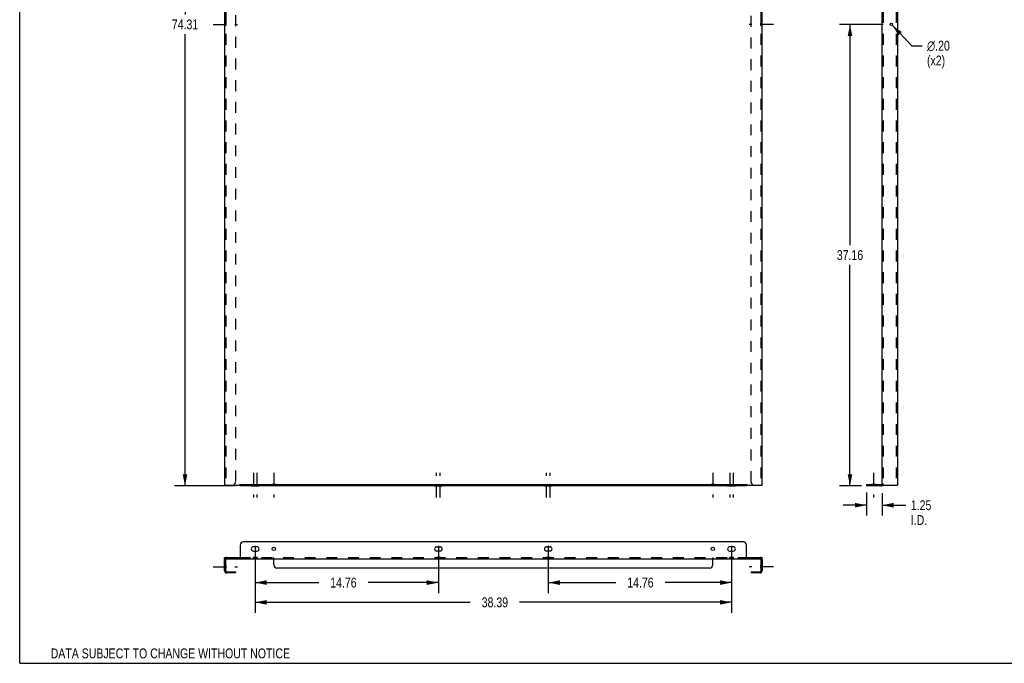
# Model space of a CAD drawing. Header units: inches. Extents: x 0 to 159, y 0 to 103.
# Tile 1 of 3: x 0 to 79, y 0 to 52. Entities that reach past the tile are written whole.
import ezdxf

# ---------------------------------------------------------------- set-up
doc = ezdxf.new("R2010")
doc.units = ezdxf.units.IN
doc.header["$LTSCALE"] = 8.728896
doc.header["$MEASUREMENT"] = 0
doc.linetypes.add('DASHED', pattern=[0.2, 0.1, -0.1])
doc.linetypes.add('HIDDEN', pattern=[0.2, 0.1, -0.1])
doc.layers.get('0').update_dxf_attribs({"linetype": 'CONTINUOUS'})
for name, color, linetype in [('001_DOUBLE_WIDE', 7, 'CONTINUOUS'), ('02___PRT_ALL_AXES', 7, 'CONTINUOUS'), ('DEFAULT_2', 8, 'HIDDEN'), ('DIMENSIONS', 7, 'CONTINUOUS')]:
    doc.layers.add(name, color=color, linetype=linetype)
doc.styles.get("Standard").update_dxf_attribs({"font": 'txt', "width": 0.8})
doc.styles.add('TEXTSTYLE_1', font='gdt', dxfattribs={"width": 0.8})
doc.dimstyles.new('DIMSTYLE_1', dxfattribs={"dimtxt": 0.793536, "dimasz": 0.933572, "dimexe": 0.09, "dimexo": 0.07, "dimgap": 0.0425, "dimtad": 0, "dimtih": 1, "dimtoh": 1, "dimzin": 4, "dimdsep": 46, "dimtxsty": 'Standard', "dimblk": '_FILLED', "dimblk1": '_FILLED', "dimblk2": '_FILLED', "dimcen": 0.09, "dimadec": 0, "dimazin": 0, "dimtfac": 1, "dimtofl": 0, "dimtmove": 0, "dimatfit": 3, "dimldrblk": '_FILLED', "dimfxl": 0, "dimtolj": 1, "dimtzin": 4, "dimarcsym": 0})
doc.dimstyles.new('DIMSTYLE_2', dxfattribs={"dimtxt": 0.793536, "dimasz": 0.933572, "dimexe": 0.09, "dimexo": 0.07, "dimgap": 0.09, "dimtad": 0, "dimtih": 1, "dimtoh": 1, "dimzin": 4, "dimdsep": 46, "dimtxsty": 'Standard', "dimblk": '_FILLED', "dimblk1": '_FILLED', "dimblk2": '_FILLED', "dimcen": 0.09, "dimadec": 0, "dimazin": 0, "dimtfac": 1, "dimtofl": 0, "dimtmove": 0, "dimatfit": 3, "dimldrblk": '_FILLED', "dimfxl": 0, "dimtolj": 1, "dimtzin": 4, "dimarcsym": 0})

# ---------------------------------------------------------------- blocks, each defined once
blk = doc.blocks.new('_FILLED')
at = {"color": 0, "linetype": 'ByBlock'}
blk.add_solid([(0, 0), (-1, 0.2), (-1, -0.2)], dxfattribs=at)
blk = doc.blocks.new('*D3')
at = {"layer": 'DIMENSIONS', "color": 2, "linetype": 'Continuous'}
for p, q in [((69.593, 51.45), (66.077, 51.45)), ((66.917, 51.45), (66.917, 33.665)), ((66.917, 14.294), (66.917, 32.078)), ((67.843, 14.294), (66.077, 14.294))]:
    blk.add_line(p, q, dxfattribs=at)
at = {"layer": 'DIMENSIONS', "color": 2, "linetype": 'Continuous', "xscale": 0.9335717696, "yscale": 0.9335717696, "zscale": 0.9335717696}
for p, rotation in [((66.917, 51.45), 90), ((66.917, 14.294), 270)]:
    blk.add_blockref('_FILLED', p, dxfattribs=dict(at, rotation=rotation))
at = {"layer": 'DIMENSIONS', "color": 2, "linetype": 'Continuous', "insert": (66.917, 33.269), "char_height": 0.7935, "width": 3.17414, "attachment_point": 2, "line_spacing_factor": 0.9}
blk.add_mtext('37.16', dxfattribs=at)
blk = doc.blocks.new('*D5')
at = {"layer": 'DIMENSIONS', "color": 2, "linetype": 'Continuous'}
for p, q in [((70.317, 51.377), (71.902, 49.733)), ((71.902, 49.733), (72.726, 49.733))]:
    blk.add_line(p, q, dxfattribs=at)
at = {"layer": 'DIMENSIONS', "color": 2, "linetype": 'Continuous', "xscale": 0.9335717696, "yscale": 0.9335717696, "zscale": 0.9335717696, "rotation": 133.9515071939}
blk.add_blockref('_FILLED', (70.317, 51.377), dxfattribs=at)
at = {"layer": 'DIMENSIONS', "color": 2, "linetype": 'Continuous', "insert": (73.123, 50.129), "char_height": 0.79354, "width": 2.96253, "attachment_point": 1, "line_spacing_factor": 0.9, "style": 'TEXTSTYLE_1'}
blk.add_mtext('{\\Fgdt;n}\\Ftxt;.20\\P(x2)', dxfattribs=at)
blk = doc.blocks.new('*D6')
at = {"layer": 'DIMENSIONS', "color": 2, "linetype": 'Continuous'}
for p, q in [((20.076, 88.605), (12.483, 88.605)), ((13.323, 88.605), (13.323, 52.243)), ((13.323, 14.294), (13.323, 50.656)), ((17.365, 14.294), (12.483, 14.294))]:
    blk.add_line(p, q, dxfattribs=at)
at = {"layer": 'DIMENSIONS', "color": 2, "linetype": 'Continuous', "xscale": 0.9335717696, "yscale": 0.9335717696, "zscale": 0.9335717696}
for p, rotation in [((13.323, 88.605), 90), ((13.323, 14.294), 270)]:
    blk.add_blockref('_FILLED', p, dxfattribs=dict(at, rotation=rotation))
at = {"layer": 'DIMENSIONS', "color": 2, "linetype": 'Continuous', "insert": (13.323, 51.846), "char_height": 0.7935, "width": 3.17414, "attachment_point": 2, "line_spacing_factor": 0.9}
blk.add_mtext('74.31', dxfattribs=at)
blk = doc.blocks.new('*D8')
at = {"layer": 'DIMENSIONS', "color": 2, "linetype": 'Continuous'}
for p, q in [((68.247, 13.745), (68.247, 11.889)), ((69.497, 13.693), (69.497, 11.889)), ((68.247, 12.73), (66.379, 12.73)), ((69.497, 12.73), (71.425, 12.73))]:
    blk.add_line(p, q, dxfattribs=at)
at = {"layer": 'DIMENSIONS', "color": 2, "linetype": 'Continuous', "xscale": 0.9335717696, "yscale": 0.9335717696, "zscale": 0.9335717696}
blk.add_blockref('_FILLED', (68.247, 12.73), dxfattribs=at)
at = {"layer": 'DIMENSIONS', "color": 2, "linetype": 'Continuous', "xscale": 0.9335717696, "yscale": 0.9335717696, "zscale": 0.9335717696, "rotation": 180}
blk.add_blockref('_FILLED', (69.497, 12.73), dxfattribs=at)
at = {"layer": 'DIMENSIONS', "color": 2, "linetype": 'Continuous', "insert": (71.821, 13.126), "char_height": 0.7935, "width": 2.53932, "attachment_point": 1, "line_spacing_factor": 0.9}
blk.add_mtext('1.25\\PI.D.', dxfattribs=at)
blk = doc.blocks.new('*D12')
at = {"layer": '001_DOUBLE_WIDE', "color": 2, "linetype": 'Continuous'}
for p, q in [((18.979, 8.729), (18.979, 5.657)), ((33.743, 8.729), (33.743, 5.657)), ((18.979, 6.497), (24.106, 6.497)), ((33.743, 6.497), (28.074, 6.497))]:
    blk.add_line(p, q, dxfattribs=at)
at = {"layer": '001_DOUBLE_WIDE', "color": 2, "linetype": 'Continuous', "xscale": 0.9335717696, "yscale": 0.9335717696, "zscale": 0.9335717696, "rotation": 180}
blk.add_blockref('_FILLED', (18.979, 6.497), dxfattribs=at)
at = {"layer": '001_DOUBLE_WIDE', "color": 2, "linetype": 'Continuous', "xscale": 0.9335717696, "yscale": 0.9335717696, "zscale": 0.9335717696}
blk.add_blockref('_FILLED', (33.743, 6.497), dxfattribs=at)
at = {"layer": '001_DOUBLE_WIDE', "color": 2, "linetype": 'Continuous', "insert": (26.09, 6.894), "char_height": 0.7935, "width": 3.17414, "attachment_point": 2, "line_spacing_factor": 0.9}
blk.add_mtext('14.76', dxfattribs=at)
blk = doc.blocks.new('*D13')
at = {"layer": '001_DOUBLE_WIDE', "color": 2, "linetype": 'Continuous'}
for p, q in [((18.979, 8.729), (18.979, 4.069)), ((57.365, 8.729), (57.365, 4.069)), ((18.979, 4.909), (36.315, 4.909)), ((57.365, 4.909), (40.282, 4.909))]:
    blk.add_line(p, q, dxfattribs=at)
at = {"layer": '001_DOUBLE_WIDE', "color": 2, "linetype": 'Continuous', "xscale": 0.9335717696, "yscale": 0.9335717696, "zscale": 0.9335717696, "rotation": 180}
blk.add_blockref('_FILLED', (18.979, 4.909), dxfattribs=at)
at = {"layer": '001_DOUBLE_WIDE', "color": 2, "linetype": 'Continuous', "xscale": 0.9335717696, "yscale": 0.9335717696, "zscale": 0.9335717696}
blk.add_blockref('_FILLED', (57.365, 4.909), dxfattribs=at)
at = {"layer": '001_DOUBLE_WIDE', "color": 2, "linetype": 'Continuous', "insert": (38.299, 5.306), "char_height": 0.7935, "width": 3.17414, "attachment_point": 2, "line_spacing_factor": 0.9}
blk.add_mtext('38.39', dxfattribs=at)
blk = doc.blocks.new('*D14')
at = {"layer": '001_DOUBLE_WIDE', "color": 2, "linetype": 'Continuous'}
for p, q in [((42.601, 8.729), (42.601, 5.657)), ((57.365, 8.729), (57.365, 5.657)), ((42.601, 6.497), (48.044, 6.497)), ((57.365, 6.497), (52.012, 6.497))]:
    blk.add_line(p, q, dxfattribs=at)
at = {"layer": '001_DOUBLE_WIDE', "color": 2, "linetype": 'Continuous', "xscale": 0.9335717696, "yscale": 0.9335717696, "zscale": 0.9335717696, "rotation": 180}
blk.add_blockref('_FILLED', (42.601, 6.497), dxfattribs=at)
at = {"layer": '001_DOUBLE_WIDE', "color": 2, "linetype": 'Continuous', "xscale": 0.9335717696, "yscale": 0.9335717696, "zscale": 0.9335717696}
blk.add_blockref('_FILLED', (57.365, 6.497), dxfattribs=at)
at = {"layer": '001_DOUBLE_WIDE', "color": 2, "linetype": 'Continuous', "insert": (50.028, 6.894), "char_height": 0.7935, "width": 3.17414, "attachment_point": 2, "line_spacing_factor": 0.9}
blk.add_mtext('14.76', dxfattribs=at)

msp = doc.modelspace()

# ---------------------------------------------------------------- linework, layer by layer
at = {"color": 7, "linetype": 'Continuous'}
for p, q in [((0, 0), (0, 102.693)), ((17.769, 14.398), (17.769, 14.294)), ((58.576, 14.294), (17.769, 14.294)), ((58.576, 14.398), (58.576, 14.294)), ((58.589, 14.327), (58.593, 14.33)), ((68.247, 14.398), (68.247, 14.294)), ((69.427, 14.294), (68.247, 14.294)), ((69.508, 14.314), (69.459, 14.406)), ((17.769, 9.523), (17.769, 8.512)), ((58.326, 9.773), (18.019, 9.773)), ((58.576, 8.512), (58.576, 9.523)), ((16.519, 8.419), (16.519, 8.523)), ((16.519, 8.419), (16.533, 8.419)), ((16.623, 7.447), (16.623, 8.349)), ((16.693, 8.419), (59.652, 8.419)), ((17.732, 8.419), (17.732, 8.523)), ((20.48, 7.919), (20.48, 8.382)), ((55.865, 7.919), (55.865, 8.382)), ((58.584, 8.482), (58.587, 8.465)), ((58.613, 8.419), (58.613, 8.523)), ((59.722, 8.349), (59.722, 7.447)), ((59.811, 8.419), (59.826, 8.419)), ((59.826, 8.419), (59.826, 8.523)), ((16.693, 7.377), (17.394, 7.377)), ((17.394, 7.377), (17.394, 7.273)), ((55.615, 7.669), (20.73, 7.669)), ((58.951, 7.377), (59.652, 7.377)), ((58.951, 7.377), (58.951, 7.273)), ((0, 0), (158.707, 0))]:
    msp.add_line(p, q, dxfattribs=at)
at = {"color": 3, "linetype": 'Continuous'}
for p, q in [((16.519, 88.303), (16.519, 14.346)), ((59.826, 14.346), (59.826, 88.303)), ((69.497, 14.346), (69.497, 88.553)), ((70.747, 85.605), (70.747, 14.346)), ((16.519, 14.346), (17.732, 14.346)), ((17.769, 14.398), (17.769, 14.406)), ((17.769, 14.398), (58.576, 14.398)), ((58.576, 14.398), (58.576, 14.406)), ((58.613, 14.346), (59.826, 14.346)), ((68.247, 14.398), (69.427, 14.398)), ((69.497, 14.346), (70.747, 14.346)), ((16.519, 8.523), (17.732, 8.523)), ((16.519, 7.447), (16.519, 8.349)), ((58.613, 8.523), (59.826, 8.523)), ((59.826, 8.349), (59.826, 7.447)), ((17.394, 7.273), (16.693, 7.273)), ((59.652, 7.273), (58.951, 7.273))]:
    msp.add_line(p, q, dxfattribs=at)
for points in [[(17.743, 14.377), (17.741, 14.369), (17.74, 14.366), (17.739, 14.362), (17.737, 14.358), (17.736, 14.355), (17.735, 14.352), (17.733, 14.349), (17.732, 14.346)], [(17.762, 14.406), (17.76, 14.405), (17.759, 14.404), (17.757, 14.403), (17.755, 14.402), (17.754, 14.4), (17.752, 14.398), (17.75, 14.396), (17.749, 14.394), (17.748, 14.392), (17.747, 14.389), (17.746, 14.386), (17.745, 14.383), (17.744, 14.38), (17.743, 14.377)], [(17.769, 14.406), (17.766, 14.406), (17.764, 14.406), (17.762, 14.406)], [(58.576, 14.406), (58.578, 14.406), (58.58, 14.406), (58.582, 14.406)], [(58.582, 14.406), (58.584, 14.405), (58.586, 14.404), (58.588, 14.403), (58.589, 14.402), (58.591, 14.4), (58.593, 14.398), (58.594, 14.396), (58.595, 14.394), (58.596, 14.392), (58.597, 14.389), (58.599, 14.386), (58.6, 14.383), (58.601, 14.38), (58.602, 14.377), (58.604, 14.369)], [(58.604, 14.369), (58.605, 14.366), (58.606, 14.362), (58.607, 14.358), (58.608, 14.355), (58.61, 14.352), (58.611, 14.349), (58.613, 14.346)], [(69.459, 14.406), (69.46, 14.406), (69.46, 14.406), (69.461, 14.406), (69.462, 14.405), (69.463, 14.404), (69.464, 14.403), (69.465, 14.402), (69.467, 14.4), (69.468, 14.399)], [(69.468, 14.399), (69.468, 14.398), (69.47, 14.396), (69.472, 14.394), (69.474, 14.392), (69.476, 14.389), (69.478, 14.386), (69.48, 14.383), (69.483, 14.38), (69.485, 14.377), (69.487, 14.373), (69.489, 14.369), (69.491, 14.366), (69.493, 14.362), (69.494, 14.358), (69.495, 14.355), (69.496, 14.352), (69.496, 14.349), (69.497, 14.346)], [(17.743, 8.535), (17.742, 8.533), (17.741, 8.531), (17.74, 8.529), (17.739, 8.527), (17.737, 8.526), (17.736, 8.525), (17.735, 8.524), (17.733, 8.524), (17.732, 8.523)], [(17.769, 8.561), (17.766, 8.56), (17.764, 8.56), (17.762, 8.559), (17.76, 8.558), (17.759, 8.557), (17.757, 8.556), (17.755, 8.555), (17.754, 8.553), (17.752, 8.552), (17.75, 8.55), (17.749, 8.548), (17.748, 8.546), (17.747, 8.544), (17.746, 8.542), (17.745, 8.54), (17.743, 8.535)], [(58.576, 8.561), (58.578, 8.56), (58.58, 8.56), (58.582, 8.559), (58.584, 8.558), (58.586, 8.557), (58.588, 8.556), (58.589, 8.555), (58.591, 8.553), (58.593, 8.552), (58.594, 8.55), (58.595, 8.548), (58.596, 8.546), (58.597, 8.544), (58.599, 8.542), (58.6, 8.54)], [(58.6, 8.54), (58.602, 8.535), (58.603, 8.533), (58.604, 8.531), (58.605, 8.529), (58.606, 8.527), (58.607, 8.526), (58.608, 8.525), (58.61, 8.524), (58.611, 8.524), (58.613, 8.523)]]:
    msp.add_lwpolyline(points, dxfattribs=at)
at = {"color": 7, "linetype": 'Continuous'}
for points in [[(17.755, 14.327), (17.751, 14.33), (17.75, 14.331), (17.748, 14.332), (17.747, 14.334), (17.745, 14.335), (17.743, 14.336), (17.742, 14.338), (17.74, 14.339), (17.738, 14.341), (17.736, 14.342), (17.734, 14.344), (17.732, 14.346)], [(17.769, 14.314), (17.767, 14.316), (17.766, 14.318), (17.764, 14.319), (17.763, 14.321), (17.762, 14.322), (17.761, 14.323), (17.76, 14.324), (17.759, 14.325), (17.758, 14.326), (17.757, 14.326), (17.755, 14.327)], [(58.576, 14.314), (58.577, 14.316), (58.579, 14.318), (58.58, 14.319), (58.582, 14.321), (58.583, 14.322), (58.584, 14.323), (58.585, 14.324), (58.586, 14.325), (58.587, 14.326), (58.588, 14.326), (58.589, 14.327)], [(58.593, 14.33), (58.595, 14.331), (58.596, 14.332), (58.598, 14.334), (58.599, 14.335), (58.601, 14.336), (58.603, 14.338), (58.605, 14.339), (58.606, 14.341), (58.608, 14.342), (58.611, 14.344), (58.613, 14.346)], [(69.508, 14.314), (69.512, 14.316), (69.517, 14.318), (69.522, 14.319), (69.527, 14.321), (69.533, 14.322), (69.538, 14.323), (69.544, 14.324), (69.549, 14.325), (69.56, 14.326)], [(69.56, 14.326), (69.565, 14.327), (69.569, 14.328), (69.573, 14.329), (69.577, 14.33), (69.581, 14.33), (69.584, 14.331), (69.587, 14.332), (69.59, 14.334), (69.593, 14.335), (69.595, 14.336), (69.597, 14.338), (69.598, 14.339), (69.599, 14.341), (69.6, 14.342), (69.6, 14.344), (69.601, 14.346)], [(17.759, 8.471), (17.758, 8.465), (17.757, 8.46), (17.755, 8.455), (17.754, 8.451), (17.753, 8.447), (17.752, 8.443), (17.751, 8.439), (17.75, 8.436), (17.748, 8.433), (17.747, 8.43), (17.745, 8.427), (17.743, 8.425), (17.742, 8.423), (17.74, 8.422), (17.738, 8.421), (17.736, 8.42), (17.734, 8.42), (17.732, 8.419)], [(17.769, 8.512), (17.767, 8.508), (17.766, 8.503), (17.764, 8.498), (17.763, 8.493), (17.762, 8.487), (17.761, 8.482), (17.759, 8.471)], [(20.456, 8.403), (20.454, 8.408), (20.453, 8.41), (20.452, 8.412), (20.451, 8.414), (20.45, 8.416), (20.448, 8.417), (20.447, 8.418), (20.446, 8.419), (20.444, 8.419), (20.443, 8.419)], [(20.48, 8.382), (20.478, 8.382), (20.475, 8.383), (20.473, 8.384), (20.471, 8.384), (20.47, 8.385), (20.468, 8.387), (20.466, 8.388), (20.465, 8.389), (20.463, 8.391), (20.462, 8.393), (20.46, 8.395), (20.459, 8.397), (20.458, 8.399), (20.457, 8.401), (20.456, 8.403)], [(55.865, 8.382), (55.867, 8.382), (55.869, 8.383), (55.871, 8.384), (55.873, 8.384), (55.875, 8.385), (55.877, 8.387), (55.878, 8.388), (55.88, 8.389), (55.881, 8.391), (55.883, 8.393), (55.884, 8.395), (55.885, 8.397), (55.886, 8.399), (55.887, 8.401), (55.888, 8.403), (55.89, 8.408)], [(55.89, 8.408), (55.891, 8.41), (55.893, 8.412), (55.894, 8.414), (55.895, 8.416), (55.896, 8.417), (55.897, 8.418), (55.899, 8.419), (55.9, 8.419), (55.902, 8.419)], [(58.576, 8.512), (58.577, 8.508), (58.579, 8.503), (58.58, 8.498), (58.582, 8.493), (58.583, 8.487), (58.584, 8.482)], [(58.587, 8.465), (58.588, 8.46), (58.589, 8.455), (58.59, 8.451), (58.591, 8.447), (58.592, 8.443), (58.593, 8.439), (58.595, 8.436), (58.596, 8.433), (58.598, 8.43), (58.599, 8.427), (58.601, 8.425), (58.603, 8.423), (58.605, 8.422), (58.606, 8.421), (58.608, 8.42), (58.611, 8.42), (58.613, 8.419)]]:
    msp.add_lwpolyline(points, dxfattribs=at)
at = {"color": 3, "linetype": 'Continuous'}
for centre, radius, start, end in [((69.427, 14.468), 0.07, 270, 360), ((16.693, 8.349), 0.174, 90, 180), ((59.652, 8.349), 0.174, 0, 90), ((16.693, 7.447), 0.174, 180, 270), ((59.652, 7.447), 0.174, 270, 360)]:
    msp.add_arc(centre, radius, start, end, dxfattribs=at)
at = {"color": 7, "linetype": 'Continuous'}
for centre, radius, start, end in [((69.427, 14.468), 0.174, 270, 297.72686), ((18.019, 9.523), 0.25, 90, 180), ((58.326, 9.523), 0.25, 0, 90), ((16.693, 8.349), 0.07, 90, 180), ((59.652, 8.349), 0.07, 0, 90), ((16.693, 7.447), 0.07, 180, 270), ((20.73, 7.919), 0.25, 180, 270), ((55.615, 7.919), 0.25, 270, 360), ((59.652, 7.447), 0.07, 270, 360)]:
    msp.add_arc(centre, radius, start, end, dxfattribs=at)
at = {"layer": '02___PRT_ALL_AXES', "color": 2, "linetype": 'DASHED'}
for p, q in [((15.585, 51.45), (17.556, 51.45)), ((60.759, 51.45), (58.788, 51.45)), ((18.839, 15.332), (18.839, 13.361)), ((19.12, 15.332), (19.12, 13.361)), ((20.479, 15.332), (20.479, 13.361)), ((33.603, 13.361), (33.603, 15.332)), ((33.884, 13.361), (33.884, 15.332)), ((42.461, 13.361), (42.461, 15.332)), ((42.742, 13.361), (42.742, 15.332)), ((55.865, 15.332), (55.865, 13.361)), ((57.225, 15.332), (57.225, 13.361)), ((57.506, 15.332), (57.506, 13.361)), ((68.809, 15.332), (68.809, 13.361)), ((18.979, 9.457), (18.979, 7.486)), ((33.743, 9.457), (33.743, 7.486)), ((42.601, 9.457), (42.601, 7.486)), ((57.365, 9.457), (57.365, 7.486)), ((15.585, 7.773), (17.556, 7.773)), ((60.759, 7.773), (58.788, 7.773))]:
    msp.add_line(p, q, dxfattribs=at)
at = {"layer": '02___PRT_ALL_AXES', "color": 8, "linetype": 'HIDDEN'}
for p, q in [((16.519, 51.551), (16.519, 51.348)), ((16.623, 51.551), (16.519, 51.551)), ((16.623, 51.348), (16.519, 51.348)), ((16.623, 51.551), (16.623, 51.348)), ((59.722, 51.551), (59.826, 51.551)), ((59.722, 51.348), (59.722, 51.551)), ((59.722, 51.348), (59.826, 51.348)), ((59.826, 51.348), (59.826, 51.551)), ((18.667, 14.398), (19.292, 14.398)), ((18.667, 14.294), (18.667, 14.398)), ((18.667, 14.294), (19.292, 14.294)), ((19.292, 14.294), (19.292, 14.398)), ((20.62, 14.398), (20.339, 14.398)), ((20.339, 14.398), (20.339, 14.294)), ((20.62, 14.294), (20.339, 14.294)), ((20.62, 14.398), (20.62, 14.294)), ((33.431, 14.398), (34.056, 14.398)), ((33.431, 14.398), (33.431, 14.294)), ((33.431, 14.294), (34.056, 14.294)), ((34.056, 14.398), (34.056, 14.294)), ((42.289, 14.398), (42.914, 14.398)), ((42.289, 14.398), (42.289, 14.294)), ((42.289, 14.294), (42.914, 14.294)), ((42.914, 14.398), (42.914, 14.294)), ((56.006, 14.398), (55.725, 14.398)), ((55.725, 14.398), (55.725, 14.294)), ((56.006, 14.294), (55.725, 14.294)), ((56.006, 14.398), (56.006, 14.294)), ((57.053, 14.398), (57.678, 14.398)), ((57.053, 14.294), (57.053, 14.398)), ((57.053, 14.294), (57.678, 14.294)), ((57.678, 14.294), (57.678, 14.398)), ((68.981, 14.398), (68.637, 14.398)), ((68.637, 14.398), (68.637, 14.294)), ((68.981, 14.294), (68.637, 14.294)), ((68.669, 14.294), (68.669, 14.398)), ((68.95, 14.294), (68.95, 14.398)), ((68.981, 14.398), (68.981, 14.294)), ((18.807, 8.523), (18.807, 8.419)), ((19.151, 8.523), (18.807, 8.523)), ((19.151, 8.419), (18.807, 8.419)), ((19.151, 8.523), (19.151, 8.419)), ((33.571, 8.523), (33.571, 8.419)), ((33.915, 8.523), (33.571, 8.523)), ((33.915, 8.419), (33.571, 8.419)), ((33.915, 8.523), (33.915, 8.419)), ((42.773, 8.523), (42.429, 8.523)), ((42.429, 8.523), (42.429, 8.419)), ((42.773, 8.419), (42.429, 8.419)), ((42.773, 8.523), (42.773, 8.419)), ((57.537, 8.523), (57.193, 8.523)), ((57.193, 8.419), (57.193, 8.523)), ((57.537, 8.419), (57.193, 8.419)), ((57.537, 8.419), (57.537, 8.523)), ((16.519, 7.875), (16.519, 7.672)), ((16.623, 7.875), (16.519, 7.875)), ((16.623, 7.672), (16.519, 7.672)), ((16.623, 7.875), (16.623, 7.672)), ((59.826, 7.875), (59.722, 7.875)), ((59.722, 7.672), (59.722, 7.875)), ((59.826, 7.672), (59.722, 7.672)), ((59.826, 7.672), (59.826, 7.875))]:
    msp.add_line(p, q, dxfattribs=at)
at = {"layer": '02___PRT_ALL_AXES', "color": 7, "linetype": 'Continuous'}
for p, q in [((19.12, 9.383), (18.839, 9.383)), ((18.839, 9.039), (19.12, 9.039)), ((33.603, 9.383), (33.884, 9.383)), ((33.884, 9.039), (33.603, 9.039)), ((42.461, 9.383), (42.742, 9.383)), ((42.742, 9.039), (42.461, 9.039)), ((57.506, 9.383), (57.225, 9.383)), ((57.225, 9.039), (57.506, 9.039))]:
    msp.add_line(p, q, dxfattribs=at)
at = {"layer": '02___PRT_ALL_AXES', "color": 3, "linetype": 'Continuous'}
msp.add_circle((70.247, 51.45), 0.102, dxfattribs=at)
at = {"layer": '02___PRT_ALL_AXES', "color": 7, "linetype": 'Continuous'}
for centre in [(20.479, 9.211), (55.865, 9.211)]:
    msp.add_circle(centre, 0.141, dxfattribs=at)
for centre, start, end in [((18.839, 9.211), 90, 270), ((19.12, 9.211), 270, 90), ((33.603, 9.211), 90, 270), ((33.884, 9.211), 270, 90), ((42.461, 9.211), 90, 270), ((42.742, 9.211), 270, 90), ((57.225, 9.211), 90, 270), ((57.506, 9.211), 270, 90)]:
    msp.add_arc(centre, 0.172, start, end, dxfattribs=at)
at = {"layer": 'DEFAULT_2', "color": 8, "linetype": 'HIDDEN'}
for p, q in [((16.623, 85.605), (16.623, 14.346)), ((17.394, 85.355), (17.394, 14.596)), ((58.951, 14.596), (58.951, 85.355)), ((59.722, 85.605), (59.722, 14.346)), ((69.601, 85.605), (69.601, 14.346)), ((70.643, 85.605), (70.643, 14.346)), ((69.548, 14.346), (69.551, 14.346)), ((69.549, 14.346), (69.549, 14.346)), ((69.55, 14.346), (69.55, 14.346)), ((16.533, 8.419), (16.693, 8.419)), ((17.732, 8.523), (58.613, 8.523)), ((20.443, 8.419), (20.443, 8.523)), ((20.472, 8.461), (20.469, 8.478)), ((20.48, 8.43), (20.48, 8.382)), ((55.865, 8.43), (55.865, 8.382)), ((55.902, 8.419), (55.902, 8.523)), ((59.652, 8.419), (59.811, 8.419))]:
    msp.add_line(p, q, dxfattribs=at)
for points in [[(69.554, 14.346), (69.554, 14.346), (69.553, 14.346), (69.553, 14.346), (69.552, 14.346), (69.552, 14.346), (69.551, 14.346), (69.551, 14.346), (69.55, 14.347), (69.549, 14.347), (69.549, 14.347), (69.548, 14.347), (69.547, 14.347), (69.547, 14.348), (69.546, 14.348), (69.545, 14.348), (69.544, 14.348), (69.544, 14.349), (69.543, 14.349), (69.542, 14.349), (69.541, 14.349), (69.54, 14.35), (69.54, 14.35), (69.539, 14.35), (69.538, 14.351), (69.537, 14.351), (69.536, 14.351), (69.535, 14.352), (69.534, 14.352), (69.534, 14.352), (69.533, 14.353), (69.532, 14.353), (69.531, 14.353), (69.53, 14.354), (69.529, 14.354), (69.528, 14.355), (69.527, 14.355), (69.526, 14.356), (69.525, 14.356), (69.524, 14.357), (69.523, 14.357), (69.522, 14.358), (69.522, 14.358), (69.521, 14.359), (69.52, 14.359), (69.519, 14.36), (69.518, 14.36), (69.517, 14.361), (69.516, 14.361), (69.515, 14.362), (69.514, 14.362), (69.513, 14.363), (69.512, 14.364), (69.511, 14.364), (69.51, 14.365), (69.509, 14.365), (69.508, 14.366), (69.507, 14.367), (69.506, 14.367), (69.505, 14.368), (69.504, 14.369), (69.503, 14.369), (69.502, 14.37), (69.501, 14.371), (69.5, 14.371), (69.499, 14.372), (69.498, 14.373), (69.497, 14.374), (69.496, 14.374), (69.495, 14.375), (69.494, 14.376), (69.492, 14.377), (69.491, 14.378), (69.49, 14.378), (69.489, 14.379), (69.488, 14.38), (69.487, 14.381), (69.486, 14.382), (69.485, 14.383), (69.484, 14.383), (69.483, 14.384), (69.482, 14.385), (69.481, 14.386), (69.48, 14.387), (69.479, 14.388), (69.478, 14.389), (69.477, 14.39), (69.476, 14.391), (69.475, 14.392), (69.474, 14.393), (69.473, 14.394), (69.472, 14.395), (69.471, 14.396), (69.47, 14.397), (69.469, 14.398), (69.468, 14.399)], [(69.551, 14.346), (69.551, 14.346), (69.552, 14.346), (69.552, 14.346), (69.552, 14.346), (69.553, 14.346), (69.553, 14.346), (69.553, 14.346), (69.554, 14.346), (69.554, 14.346)], [(20.469, 8.478), (20.468, 8.483), (20.467, 8.488), (20.466, 8.492), (20.464, 8.496), (20.463, 8.5), (20.462, 8.504), (20.461, 8.507), (20.459, 8.51), (20.458, 8.513), (20.456, 8.516), (20.455, 8.518), (20.453, 8.519), (20.451, 8.521), (20.449, 8.522), (20.447, 8.523), (20.445, 8.523), (20.443, 8.523)], [(20.48, 8.43), (20.478, 8.435), (20.477, 8.439), (20.475, 8.445), (20.474, 8.45), (20.473, 8.456), (20.472, 8.461)], [(55.865, 8.43), (55.866, 8.435), (55.868, 8.439), (55.869, 8.445), (55.87, 8.45), (55.872, 8.456), (55.873, 8.461)], [(55.873, 8.461), (55.876, 8.478), (55.877, 8.483), (55.878, 8.488), (55.879, 8.492), (55.88, 8.496), (55.881, 8.5), (55.882, 8.504), (55.884, 8.507), (55.885, 8.51), (55.887, 8.513), (55.888, 8.516), (55.89, 8.518), (55.892, 8.519), (55.893, 8.521), (55.895, 8.522), (55.897, 8.523), (55.899, 8.523), (55.902, 8.523)]]:
    msp.add_lwpolyline(points, dxfattribs=at)
for centre, radius, start, end in [((17.144, 14.596), 0.25, 270, 360), ((59.201, 14.596), 0.25, 180, 270), ((69.427, 14.468), 0.174, 297.72686, 360)]:
    msp.add_arc(centre, radius, start, end, dxfattribs=at)

# ---------------------------------------------------------------- texts
at = {"layer": 'DIMENSIONS', "color": 2, "linetype": 'Continuous', "insert": (12.143, 1.193), "char_height": 0.79354, "width": 23.48867, "attachment_point": 2, "line_spacing_factor": 0.9}
msp.add_mtext('DATA SUBJECT TO CHANGE WITHOUT NOTICE', dxfattribs=at)

# ---------------------------------------------------------------- dimensions: what is measured, and where the dimension line sits
at = {"layer": '001_DOUBLE_WIDE', "color": 2, "linetype": 'Continuous'}
for base, p2, picture, middle in [((33.743, 6.497), (33.743, 8.799), '*D12', (26.09, 6.497)), ((57.365, 4.909), (57.365, 8.799), '*D13', (38.299, 4.909))]:
    dim = msp.add_linear_dim(base=base, p1=(18.979, 8.799), p2=p2, dimstyle='DIMSTYLE_1', dxfattribs=at)
    dim.commit()
    dim.dimension.update_dxf_attribs({"geometry": picture, "text_midpoint": middle, "dimtype": 160})
dim = msp.add_linear_dim(base=(42.601, 6.497), p1=(57.365, 8.799), p2=(42.601, 8.799), angle=180, dimstyle='DIMSTYLE_1', dxfattribs=at)
dim.commit()
dim.dimension.update_dxf_attribs({"geometry": '*D14', "text_midpoint": (50.028, 6.497), "dimtype": 160})
at = {"layer": 'DIMENSIONS', "color": 2, "linetype": 'Continuous'}
for base, p1, p2, angle, picture, middle in [((13.323, 14.294), (20.146, 88.605), (17.435, 14.294), 270, '*D6', (13.323, 51.45)), ((66.917, 51.45), (67.913, 14.294), (69.663, 51.45), 90, '*D3', (66.917, 32.872))]:
    dim = msp.add_linear_dim(base=base, p1=p1, p2=p2, angle=angle, dimstyle='DIMSTYLE_1', dxfattribs=at)
    dim.commit()
    dim.dimension.update_dxf_attribs({"geometry": picture, "text_midpoint": middle, "dimtype": 160})
dim = msp.add_diameter_dim_2p(p1=(70.317, 51.377), p2=(70.176, 51.523), text='<>\\P(x2)', dimstyle='DIMSTYLE_2', dxfattribs=at)
dim.commit()
dim.dimension.update_dxf_attribs({"geometry": '*D5', "text_midpoint": (74.604, 49.137), "dimtype": 163})
dim = msp.add_linear_dim(base=(68.247, 12.73), p1=(69.497, 13.763), p2=(68.247, 13.815), angle=180, text='<>\\PI.D.', dimstyle='DIMSTYLE_1', dxfattribs=at)
dim.commit()
dim.dimension.update_dxf_attribs({"geometry": '*D8', "text_midpoint": (73.091, 12.134), "dimtype": 160})

doc.saveas('drawing.dxf')
